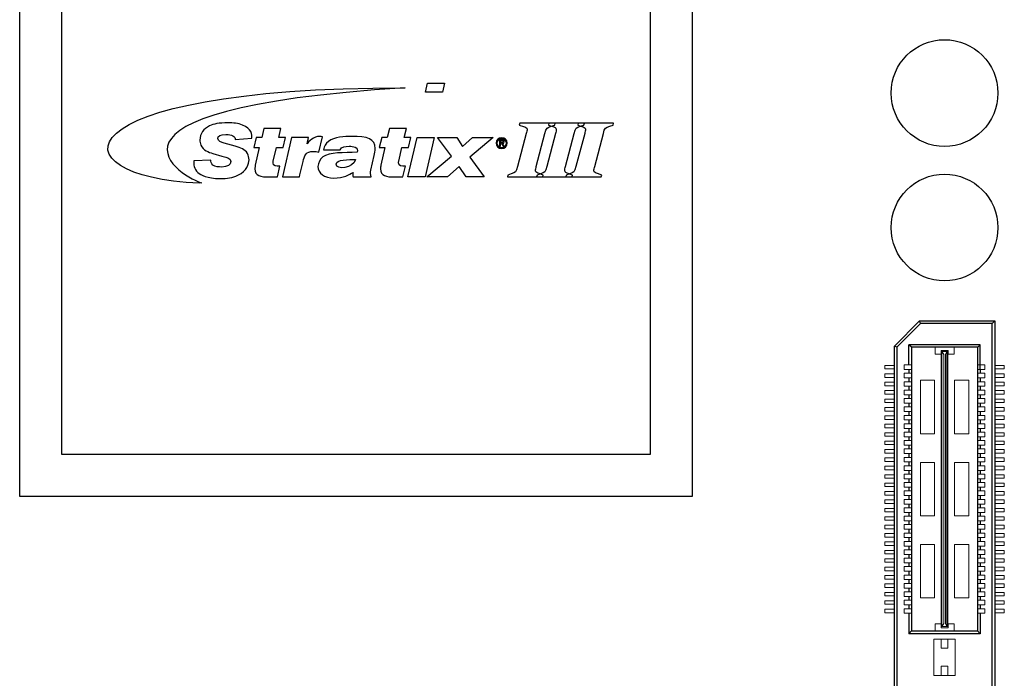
# Model space of a CAD drawing. Header units: millimetres. Extents: x -33 to 164, y -5 to 193.
# Tile 4 of 14: x 50 to 109, y 48 to 87. Entities that reach past the tile are written whole.
import ezdxf

# ---------------------------------------------------------------- set-up
doc = ezdxf.new("R2010")
doc.units = ezdxf.units.MM
doc.header["$LTSCALE"] = 0.1
doc.layers.add('___H_1', color=160, linetype='Continuous')
doc.layers.add('Assembly', color=7, linetype='Continuous')

# ---------------------------------------------------------------- blocks, each defined once
blk = doc.blocks.new('AI9-BLK1')
at = {"layer": '___H_1', "color": 7}
for points in [[(9.94, 7.45), (12.48, 7.45), (12.18, 6.1), (9.63, 6.1), (9.94, 7.45)], [(8.38, -0.65), (10.91, -0.65), (9.57, -6.49), (7.03, -6.49), (8.38, -0.65)], [(11.44, -0.65), (14.28, -0.65), (15.14, -1.98), (16.63, -0.65), (19.72, -0.65), (16.25, -3.56), (18.36, -6.49), (15.7, -6.49), (14.64, -4.94), (12.9, -6.49), (9.84, -6.49), (13.5, -3.4), (11.44, -0.65)]]:
    blk.add_lwpolyline(points, dxfattribs=at)
for points, knots in [([(-23.98, -7.45), (-23.98, -7.45), (-23.62, -7.38), (-23.62, -7.38), (-25.92, -6.9), (-44.42, 3.5), (6.62, 6.77), (6.62, 6.77), (6.47, 6.76), (6.47, 6.76), (-45.09, 6.76), (-45.91, -6.46), (-23.98, -7.45)], [0, 0, 0, 0, 1, 1, 1, 2, 2, 2, 3, 3, 3, 4, 4, 4, 4]), ([(-22.3, -4), (-22.3, -4.21), (-22.26, -4.5), (-21.96, -4.73), (-21.62, -4.98), (-21.09, -5.04), (-20.64, -5.03), (-19.81, -5), (-19.33, -4.72), (-19.33, -4.22), (-19.33, -3.75), (-19.79, -3.66), (-20.62, -3.42), (-20.62, -3.42), (-21.99, -3.01), (-21.99, -3.01), (-22.58, -2.82), (-23.41, -2.56), (-23.76, -1.76), (-23.87, -1.51), (-23.91, -1.25), (-23.91, -1.01), (-23.91, -0.06), (-23.35, 0.68), (-22.47, 1.09), (-21.87, 1.37), (-21.08, 1.55), (-19.7, 1.55), (-18.96, 1.55), (-18.23, 1.49), (-17.56, 1.22), (-16.2, 0.68), (-16.17, -0.2), (-16.17, -0.74), (-16.17, -0.74), (-18.68, -0.94), (-18.68, -0.94), (-18.61, -0.45), (-19.13, -0.17), (-20.04, -0.17), (-20.89, -0.17), (-21.25, -0.47), (-21.25, -0.77), (-21.25, -1.16), (-20.7, -1.35), (-20.3, -1.47), (-20.3, -1.47), (-18.65, -1.93), (-18.65, -1.93), (-17.85, -2.19), (-17.2, -2.37), (-16.85, -3.01), (-16.68, -3.31), (-16.6, -3.64), (-16.6, -3.97), (-16.6, -4.54), (-16.89, -5.61), (-18.25, -6.26), (-19.01, -6.62), (-19.9, -6.75), (-20.9, -6.75), (-22.82, -6.75), (-23.81, -6.19), (-24.19, -5.85), (-24.8, -5.29), (-24.83, -4.64), (-24.83, -4.11), (-24.83, -4.11), (-22.3, -4), (-22.3, -4)], [0, 0, 0, 0, 1, 1, 1, 2, 2, 2, 3, 3, 3, 4, 4, 4, 5, 5, 5, 6, 6, 6, 7, 7, 7, 8, 8, 8, 9, 9, 9, 10, 10, 10, 11, 11, 11, 12, 12, 12, 13, 13, 13, 14, 14, 14, 15, 15, 15, 16, 16, 16, 17, 17, 17, 18, 18, 18, 19, 19, 19, 20, 20, 20, 21, 21, 21, 22, 22, 22, 23, 23, 23, 23]), ([(21.89, -6.22), (21.89, -6.22), (22.39, -6.05), (22.39, -6.05), (23.05, -5.85), (23.12, -5.76), (23.33, -4.95), (23.33, -4.95), (24.62, -0.04), (24.62, -0.04), (24.67, 0.17), (24.74, 0.41), (24.74, 0.58), (24.74, 0.81), (24.44, 0.96), (24.22, 1.02), (24.22, 1.02), (23.58, 1.22), (23.58, 1.22), (23.58, 1.22), (23.65, 1.51), (23.65, 1.51), (23.65, 1.51), (28.91, 1.51), (28.91, 1.51), (28.91, 1.51), (28.84, 1.22), (28.84, 1.22), (28.84, 1.22), (28.34, 1.06), (28.34, 1.06), (27.69, 0.85), (27.6, 0.77), (27.4, -0.04), (27.4, -0.04), (26.11, -4.95), (26.11, -4.95), (26.05, -5.16), (26, -5.4), (26, -5.57), (26, -5.8), (26.3, -5.95), (26.51, -6.01), (26.51, -6.01), (27.15, -6.22), (27.15, -6.22), (27.15, -6.22), (27.08, -6.5), (27.08, -6.5), (27.08, -6.5), (21.81, -6.5), (21.81, -6.5), (21.81, -6.5), (21.89, -6.22), (21.89, -6.22)], [0, 0, 0, 0, 1, 1, 1, 2, 2, 2, 3, 3, 3, 4, 4, 4, 5, 5, 5, 6, 6, 6, 7, 7, 7, 8, 8, 8, 9, 9, 9, 10, 10, 10, 11, 11, 11, 12, 12, 12, 13, 13, 13, 14, 14, 14, 15, 15, 15, 16, 16, 16, 17, 17, 17, 18, 18, 18, 18]), ([(26.23, -6.22), (26.23, -6.22), (26.73, -6.05), (26.73, -6.05), (27.39, -5.85), (27.45, -5.76), (27.67, -4.95), (27.67, -4.95), (28.96, -0.04), (28.96, -0.04), (29.01, 0.17), (29.08, 0.41), (29.08, 0.58), (29.08, 0.81), (28.78, 0.96), (28.56, 1.02), (28.56, 1.02), (27.92, 1.22), (27.92, 1.22), (27.92, 1.22), (27.99, 1.51), (27.99, 1.51), (27.99, 1.51), (33.25, 1.51), (33.25, 1.51), (33.25, 1.51), (33.18, 1.22), (33.18, 1.22), (33.18, 1.22), (32.68, 1.06), (32.68, 1.06), (32.02, 0.85), (31.94, 0.77), (31.74, -0.04), (31.74, -0.04), (30.45, -4.95), (30.45, -4.95), (30.38, -5.16), (30.33, -5.4), (30.33, -5.57), (30.33, -5.8), (30.63, -5.95), (30.85, -6.01), (30.85, -6.01), (31.49, -6.22), (31.49, -6.22), (31.49, -6.22), (31.42, -6.5), (31.42, -6.5), (31.42, -6.5), (26.15, -6.5), (26.15, -6.5), (26.15, -6.5), (26.23, -6.22), (26.23, -6.22)], [0, 0, 0, 0, 1, 1, 1, 2, 2, 2, 3, 3, 3, 4, 4, 4, 5, 5, 5, 6, 6, 6, 7, 7, 7, 8, 8, 8, 9, 9, 9, 10, 10, 10, 11, 11, 11, 12, 12, 12, 13, 13, 13, 14, 14, 14, 15, 15, 15, 16, 16, 16, 17, 17, 17, 18, 18, 18, 18]), ([(30.57, -6.22), (30.57, -6.22), (31.07, -6.05), (31.07, -6.05), (31.72, -5.85), (31.79, -5.76), (32.01, -4.95), (32.01, -4.95), (33.3, -0.04), (33.3, -0.04), (33.35, 0.17), (33.42, 0.41), (33.42, 0.58), (33.42, 0.81), (33.11, 0.96), (32.9, 1.02), (32.9, 1.02), (32.26, 1.22), (32.26, 1.22), (32.26, 1.22), (32.33, 1.51), (32.33, 1.51), (32.33, 1.51), (37.58, 1.51), (37.58, 1.51), (37.58, 1.51), (37.52, 1.22), (37.52, 1.22), (37.52, 1.22), (37.02, 1.06), (37.02, 1.06), (36.36, 0.85), (36.28, 0.77), (36.08, -0.04), (36.08, -0.04), (34.79, -4.95), (34.79, -4.95), (34.72, -5.16), (34.67, -5.4), (34.67, -5.57), (34.67, -5.8), (34.97, -5.95), (35.19, -6.01), (35.19, -6.01), (35.83, -6.22), (35.83, -6.22), (35.83, -6.22), (35.76, -6.5), (35.76, -6.5), (35.76, -6.5), (30.48, -6.5), (30.48, -6.5), (30.48, -6.5), (30.57, -6.22), (30.57, -6.22)], [0, 0, 0, 0, 1, 1, 1, 2, 2, 2, 3, 3, 3, 4, 4, 4, 5, 5, 5, 6, 6, 6, 7, 7, 7, 8, 8, 8, 9, 9, 9, 10, 10, 10, 11, 11, 11, 12, 12, 12, 13, 13, 13, 14, 14, 14, 15, 15, 15, 16, 16, 16, 17, 17, 17, 18, 18, 18, 18]), ([(-14.39, 0.72), (-14.39, 0.72), (-11.87, 0.72), (-11.87, 0.72), (-11.87, 0.72), (-12.19, -0.64), (-12.19, -0.64), (-12.19, -0.64), (-11.2, -0.64), (-11.2, -0.64), (-11.2, -0.64), (-11.54, -2.14), (-11.54, -2.14), (-11.54, -2.14), (-12.53, -2.14), (-12.53, -2.14), (-12.53, -2.14), (-13, -4.16), (-13, -4.16), (-13.01, -4.24), (-13.03, -4.32), (-13.03, -4.4), (-13.03, -4.92), (-12.59, -4.9), (-12.02, -4.89), (-12.02, -4.89), (-12.38, -6.49), (-12.38, -6.49), (-12.8, -6.5), (-13.22, -6.51), (-13.63, -6.51), (-14.85, -6.51), (-15.73, -6.37), (-15.73, -5.3), (-15.73, -5.11), (-15.7, -4.94), (-15.67, -4.76), (-15.67, -4.76), (-15.07, -2.14), (-15.07, -2.14), (-15.07, -2.14), (-15.9, -2.14), (-15.9, -2.14), (-15.9, -2.14), (-15.55, -0.64), (-15.55, -0.64), (-15.55, -0.64), (-14.72, -0.64), (-14.72, -0.64), (-14.72, -0.64), (-14.39, 0.72), (-14.39, 0.72)], [0, 0, 0, 0, 1, 1, 1, 2, 2, 2, 3, 3, 3, 4, 4, 4, 5, 5, 5, 6, 6, 6, 7, 7, 7, 8, 8, 8, 9, 9, 9, 10, 10, 10, 11, 11, 11, 12, 12, 12, 13, 13, 13, 14, 14, 14, 15, 15, 15, 16, 16, 16, 17, 17, 17, 17]), ([(4.28, 0.72), (4.28, 0.72), (6.79, 0.72), (6.79, 0.72), (6.79, 0.72), (6.48, -0.64), (6.48, -0.64), (6.48, -0.64), (7.46, -0.64), (7.46, -0.64), (7.46, -0.64), (7.13, -2.14), (7.13, -2.14), (7.13, -2.14), (6.14, -2.14), (6.14, -2.14), (6.14, -2.14), (5.67, -4.16), (5.67, -4.16), (5.65, -4.24), (5.63, -4.32), (5.63, -4.4), (5.63, -4.92), (6.07, -4.9), (6.65, -4.89), (6.65, -4.89), (6.28, -6.49), (6.28, -6.49), (5.86, -6.5), (5.44, -6.51), (5.04, -6.51), (3.81, -6.51), (2.93, -6.37), (2.93, -5.3), (2.93, -5.11), (2.96, -4.94), (3, -4.76), (3, -4.76), (3.59, -2.14), (3.59, -2.14), (3.59, -2.14), (2.77, -2.14), (2.77, -2.14), (2.77, -2.14), (3.12, -0.64), (3.12, -0.64), (3.12, -0.64), (3.94, -0.64), (3.94, -0.64), (3.94, -0.64), (4.28, 0.72), (4.28, 0.72)], [0, 0, 0, 0, 1, 1, 1, 2, 2, 2, 3, 3, 3, 4, 4, 4, 5, 5, 5, 6, 6, 6, 7, 7, 7, 8, 8, 8, 9, 9, 9, 10, 10, 10, 11, 11, 11, 12, 12, 12, 13, 13, 13, 14, 14, 14, 15, 15, 15, 16, 16, 16, 17, 17, 17, 17]), ([(-7.97, -1.57), (-7.69, -1.22), (-7.05, -0.48), (-6.07, -0.48), (-5.93, -0.48), (-5.8, -0.51), (-5.67, -0.52), (-5.67, -0.52), (-6.2, -2.81), (-6.2, -2.81), (-6.47, -2.76), (-6.75, -2.7), (-7.05, -2.7), (-8.14, -2.7), (-8.32, -3.31), (-8.42, -3.66), (-8.59, -4.19), (-8.94, -5.75), (-9.1, -6.49), (-9.1, -6.49), (-11.64, -6.49), (-11.64, -6.49), (-11.64, -6.49), (-10.3, -0.64), (-10.3, -0.64), (-10.3, -0.64), (-7.76, -0.64), (-7.76, -0.64), (-7.76, -0.64), (-7.97, -1.57), (-7.97, -1.57)], [0, 0, 0, 0, 1, 1, 1, 2, 2, 2, 3, 3, 3, 4, 4, 4, 5, 5, 5, 6, 6, 6, 7, 7, 7, 8, 8, 8, 9, 9, 9, 10, 10, 10, 10]), ([(-5.55, -2.45), (-5.36, -1.91), (-5.23, -1.57), (-4.8, -1.23), (-3.95, -0.52), (-2.36, -0.47), (-1.34, -0.47), (0.99, -0.47), (2.17, -0.83), (2.17, -2.28), (2.17, -2.63), (2.09, -2.98), (2.01, -3.31), (2.01, -3.31), (1.52, -5.5), (1.52, -5.5), (1.43, -5.85), (1.45, -6.17), (1.58, -6.49), (1.58, -6.49), (-1.14, -6.49), (-1.14, -6.49), (-1.17, -6.26), (-1.16, -6.06), (-1.13, -5.83), (-1.68, -6.16), (-2.54, -6.67), (-3.99, -6.67), (-5.41, -6.67), (-6.35, -5.97), (-6.35, -4.94), (-6.35, -4.39), (-6.05, -3.86), (-5.62, -3.53), (-4.69, -2.81), (-2.48, -2.91), (-0.5, -2.82), (-0.32, -2.04), (-1.15, -1.93), (-1.69, -1.94), (-2.31, -1.95), (-2.85, -1.98), (-3.03, -2.45), (-3.03, -2.45), (-5.55, -2.45), (-5.55, -2.45)], [0, 0, 0, 0, 1, 1, 1, 2, 2, 2, 3, 3, 3, 4, 4, 4, 5, 5, 5, 6, 6, 6, 7, 7, 7, 8, 8, 8, 9, 9, 9, 10, 10, 10, 11, 11, 11, 12, 12, 12, 13, 13, 13, 14, 14, 14, 15, 15, 15, 15]), ([(20.13, -1.48), (20.13, -1.01), (20.51, -0.67), (20.95, -0.67), (21.39, -0.67), (21.77, -1.01), (21.77, -1.48), (21.77, -1.94), (21.39, -2.29), (20.95, -2.29), (20.51, -2.29), (20.13, -1.94), (20.13, -1.48)], [0, 0, 0, 0, 1, 1, 1, 2, 2, 2, 3, 3, 3, 4, 4, 4, 4]), ([(20.95, -2.15), (21.32, -2.15), (21.61, -1.87), (21.61, -1.48), (21.61, -1.09), (21.32, -0.81), (20.95, -0.81), (20.59, -0.81), (20.3, -1.09), (20.3, -1.48), (20.3, -1.87), (20.59, -2.15), (20.95, -2.15)], [0, 0, 0, 0, 1, 1, 1, 2, 2, 2, 3, 3, 3, 4, 4, 4, 4]), ([(20.78, -1.94), (20.78, -1.94), (20.64, -1.94), (20.64, -1.94), (20.64, -1.94), (20.64, -1.01), (20.64, -1.01), (20.64, -1.01), (21, -1.01), (21, -1.01), (21.22, -1.01), (21.33, -1.09), (21.33, -1.28), (21.33, -1.45), (21.22, -1.52), (21.08, -1.54), (21.08, -1.54), (21.35, -1.94), (21.35, -1.94), (21.35, -1.94), (21.19, -1.94), (21.19, -1.94), (21.19, -1.94), (20.95, -1.54), (20.95, -1.54), (20.95, -1.54), (20.78, -1.54), (20.78, -1.54), (20.78, -1.54), (20.78, -1.94), (20.78, -1.94)], [0, 0, 0, 0, 1, 1, 1, 2, 2, 2, 3, 3, 3, 4, 4, 4, 5, 5, 5, 6, 6, 6, 7, 7, 7, 8, 8, 8, 9, 9, 9, 10, 10, 10, 10]), ([(20.95, -1.42), (21.07, -1.42), (21.18, -1.41), (21.18, -1.27), (21.18, -1.16), (21.07, -1.13), (20.98, -1.13), (20.98, -1.13), (20.78, -1.13), (20.78, -1.13), (20.78, -1.13), (20.78, -1.42), (20.78, -1.42), (20.78, -1.42), (20.95, -1.42), (20.95, -1.42)], [0, 0, 0, 0, 1, 1, 1, 2, 2, 2, 3, 3, 3, 4, 4, 4, 5, 5, 5, 5]), ([(-3.65, -4.62), (-3.65, -5.48), (-1.13, -5.29), (-0.75, -3.9), (-1.77, -3.9), (-3.65, -3.89), (-3.65, -4.62)], [0, 0, 0, 0, 1, 1, 1, 2, 2, 2, 2])]:
    blk.add_open_spline(points, degree=3, knots=knots, dxfattribs=at)

msp = doc.modelspace()

# ---------------------------------------------------------------- linework, layer by layer
at = {"layer": 'Assembly'}
for p, q in [((50, 59.12), (50, 99.12)), ((90, 99.12), (90, 59.12)), ((102.015, 68.064), (103.515, 69.564)), ((103.577, 69.416), (102.163, 68.003)), ((103.577, 69.416), (103.515, 69.564)), ((103.515, 69.564), (107.985, 69.564)), ((107.837, 69.416), (103.577, 69.416)), ((107.837, 69.416), (107.985, 69.564)), ((107.837, 9.704), (107.837, 69.416)), ((107.985, 69.564), (107.985, 9.555)), ((102.015, 11.056), (102.015, 68.064)), ((102.163, 68.003), (102.015, 68.064)), ((102.163, 68.003), (102.163, 11.117)), ((102.883, 66.95), (102.883, 68.148)), ((103.032, 68.003), (102.883, 68.148)), ((107.117, 68.148), (102.883, 68.148)), ((103.032, 68.003), (103.032, 51.123)), ((106.969, 68.003), (103.032, 68.003)), ((106.969, 68.003), (106.969, 51.123)), ((106.971, 68.003), (107.117, 68.148)), ((107.117, 66.676), (107.117, 68.148)), ((102.883, 66.676), (102.883, 66.45)), ((102.883, 66.176), (102.883, 65.95)), ((107.117, 66.676), (107.117, 66.45)), ((107.117, 66.176), (107.117, 65.95)), ((102.883, 65.676), (102.883, 65.45)), ((107.117, 65.676), (107.117, 65.45)), ((102.883, 65.176), (102.883, 64.95)), ((107.117, 65.176), (107.117, 64.95)), ((102.883, 64.676), (102.883, 64.45)), ((107.117, 64.676), (107.117, 64.45)), ((102.883, 64.176), (102.883, 63.95)), ((107.117, 64.176), (107.117, 63.95)), ((102.883, 63.676), (102.883, 63.45)), ((107.117, 63.676), (107.117, 63.45)), ((102.883, 63.176), (102.883, 62.95)), ((102.883, 62.676), (102.883, 62.45)), ((107.117, 63.176), (107.117, 62.95)), ((107.117, 62.676), (107.117, 62.45)), ((102.883, 62.176), (102.883, 61.95)), ((107.117, 62.176), (107.117, 61.95)), ((102.883, 61.676), (102.883, 61.45)), ((107.117, 61.676), (107.117, 61.45)), ((102.883, 61.176), (102.883, 60.95)), ((107.117, 61.176), (107.117, 60.95)), ((102.883, 60.676), (102.883, 60.45)), ((107.117, 60.676), (107.117, 60.45)), ((102.883, 60.176), (102.883, 59.95)), ((107.117, 60.176), (107.117, 59.95)), ((102.883, 59.676), (102.883, 59.45)), ((102.883, 59.176), (102.883, 58.95)), ((107.117, 59.676), (107.117, 59.45)), ((107.117, 59.176), (107.117, 58.95)), ((90, 59.12), (50, 59.12)), ((102.883, 58.676), (102.883, 58.45)), ((107.117, 58.676), (107.117, 58.45)), ((102.883, 58.176), (102.883, 57.95)), ((107.117, 58.176), (107.117, 57.95)), ((102.883, 57.676), (102.883, 57.45)), ((107.117, 57.676), (107.117, 57.45)), ((102.883, 57.176), (102.883, 56.95)), ((107.117, 57.176), (107.117, 56.95)), ((102.883, 56.676), (102.883, 56.45)), ((107.117, 56.676), (107.117, 56.45)), ((102.883, 56.176), (102.883, 55.95)), ((102.883, 55.676), (102.883, 55.45)), ((107.117, 56.176), (107.117, 55.95)), ((107.117, 55.676), (107.117, 55.45)), ((102.883, 55.176), (102.883, 54.95)), ((107.117, 55.176), (107.117, 54.95)), ((102.883, 54.676), (102.883, 54.45)), ((107.117, 54.676), (107.117, 54.45)), ((102.883, 54.176), (102.883, 53.95)), ((107.117, 54.176), (107.117, 53.95)), ((102.883, 53.676), (102.883, 53.45)), ((107.117, 53.676), (107.117, 53.45)), ((102.883, 53.176), (102.883, 52.95)), ((107.117, 53.176), (107.117, 52.95)), ((102.883, 52.676), (102.883, 52.45)), ((102.883, 52.176), (102.883, 50.958)), ((107.117, 52.676), (107.117, 52.45)), ((107.117, 52.176), (107.117, 50.958)), ((103.032, 51.123), (102.883, 50.958)), ((107.117, 50.958), (102.883, 50.958)), ((103.032, 51.123), (106.969, 51.123)), ((106.969, 51.123), (107.117, 50.958))]:
    msp.add_line(p, q, dxfattribs=at)
at = {"layer": 'Assembly', "lineweight": 5}
for p, q in [((104.434, 68.003), (104.434, 67.583)), ((105.566, 68.003), (105.566, 67.583)), ((104.79, 67.583), (104.434, 67.583)), ((104.79, 67.583), (104.79, 67.809)), ((105.21, 67.809), (104.79, 67.809)), ((104.806, 51.381), (104.806, 67.745)), ((104.806, 67.745), (105.194, 67.745)), ((104.838, 51.381), (104.838, 67.745)), ((104.952, 67.566), (104.838, 67.745)), ((104.952, 51.56), (104.952, 67.566)), ((105.048, 67.566), (105.145, 67.745)), ((105.048, 51.56), (105.048, 67.566)), ((105.145, 51.381), (105.145, 67.745)), ((105.194, 51.381), (105.194, 67.745)), ((105.21, 67.583), (105.21, 67.809)), ((105.566, 67.583), (105.21, 67.583)), ((101.445, 66.708), (101.445, 66.918)), ((101.445, 66.918), (102.015, 66.918)), ((102.609, 66.95), (102.609, 66.676)), ((102.609, 66.95), (103.029, 66.95)), ((107.391, 66.95), (106.971, 66.95)), ((107.391, 66.95), (107.391, 66.676)), ((108.555, 66.918), (107.985, 66.918)), ((108.555, 66.708), (108.555, 66.918)), ((101.445, 66.708), (102.015, 66.708)), ((101.445, 66.418), (102.015, 66.418)), ((101.445, 66.208), (101.445, 66.418)), ((101.445, 66.208), (102.015, 66.208)), ((102.609, 66.676), (103.029, 66.676)), ((102.609, 66.45), (103.029, 66.45)), ((102.609, 66.45), (102.609, 66.176)), ((102.609, 66.176), (103.029, 66.176)), ((107.391, 66.676), (106.971, 66.676)), ((107.391, 66.45), (106.971, 66.45)), ((107.391, 66.176), (106.971, 66.176)), ((107.391, 66.45), (107.391, 66.176)), ((108.555, 66.708), (107.985, 66.708)), ((108.555, 66.418), (107.985, 66.418)), ((108.555, 66.208), (107.985, 66.208)), ((108.555, 66.208), (108.555, 66.418)), ((101.445, 65.918), (102.015, 65.918)), ((101.445, 65.708), (101.445, 65.918)), ((101.445, 65.708), (102.015, 65.708)), ((102.609, 65.95), (103.029, 65.95)), ((102.609, 65.95), (102.609, 65.676)), ((102.609, 65.676), (103.029, 65.676)), ((104.402, 66.034), (103.562, 66.034)), ((103.562, 66.034), (103.562, 62.851)), ((104.402, 66.034), (104.402, 62.851)), ((106.438, 66.034), (105.598, 66.034)), ((105.598, 66.034), (105.598, 62.851)), ((106.438, 66.034), (106.438, 62.851)), ((107.391, 65.95), (106.971, 65.95)), ((107.391, 65.676), (106.971, 65.676)), ((107.391, 65.95), (107.391, 65.676)), ((108.555, 65.918), (107.985, 65.918)), ((108.555, 65.708), (107.985, 65.708)), ((108.555, 65.708), (108.555, 65.918)), ((101.445, 65.208), (101.445, 65.418)), ((101.445, 65.418), (102.015, 65.418)), ((101.445, 65.208), (102.015, 65.208)), ((102.609, 65.45), (102.609, 65.176)), ((102.609, 65.45), (103.029, 65.45)), ((102.609, 65.176), (103.029, 65.176)), ((107.391, 65.45), (106.971, 65.45)), ((107.391, 65.176), (106.971, 65.176)), ((107.391, 65.45), (107.391, 65.176)), ((108.555, 65.418), (107.985, 65.418)), ((108.555, 65.208), (107.985, 65.208)), ((108.555, 65.208), (108.555, 65.418)), ((101.445, 64.918), (102.015, 64.918)), ((101.445, 64.708), (101.445, 64.918)), ((101.445, 64.708), (102.015, 64.708)), ((101.445, 64.208), (101.445, 64.418)), ((101.445, 64.418), (102.015, 64.418)), ((102.609, 64.95), (103.029, 64.95)), ((102.609, 64.95), (102.609, 64.676)), ((102.609, 64.676), (103.029, 64.676)), ((102.609, 64.45), (102.609, 64.176)), ((102.609, 64.45), (103.029, 64.45)), ((107.391, 64.95), (106.971, 64.95)), ((107.391, 64.676), (106.971, 64.676)), ((107.391, 64.45), (106.971, 64.45)), ((107.391, 64.95), (107.391, 64.676)), ((107.391, 64.45), (107.391, 64.176)), ((108.555, 64.918), (107.985, 64.918)), ((108.555, 64.708), (107.985, 64.708)), ((108.555, 64.418), (107.985, 64.418)), ((108.555, 64.708), (108.555, 64.918)), ((108.555, 64.208), (108.555, 64.418)), ((101.445, 64.208), (102.015, 64.208)), ((101.445, 63.708), (101.445, 63.918)), ((101.445, 63.918), (102.015, 63.918)), ((102.609, 64.176), (103.029, 64.176)), ((102.609, 63.95), (102.609, 63.676)), ((102.609, 63.95), (103.029, 63.95)), ((107.391, 64.176), (106.971, 64.176)), ((107.391, 63.95), (106.971, 63.95)), ((107.391, 63.95), (107.391, 63.676)), ((108.555, 64.208), (107.985, 64.208)), ((108.555, 63.918), (107.985, 63.918)), ((108.555, 63.708), (108.555, 63.918)), ((101.445, 63.708), (102.015, 63.708)), ((101.445, 63.418), (102.015, 63.418)), ((101.445, 63.208), (101.445, 63.418)), ((102.609, 63.676), (103.029, 63.676)), ((102.609, 63.45), (103.029, 63.45)), ((102.609, 63.45), (102.609, 63.176)), ((107.391, 63.676), (106.971, 63.676)), ((107.391, 63.45), (106.971, 63.45)), ((107.391, 63.45), (107.391, 63.176)), ((108.555, 63.708), (107.985, 63.708)), ((108.555, 63.418), (107.985, 63.418)), ((108.555, 63.208), (108.555, 63.418)), ((101.445, 63.208), (102.015, 63.208)), ((101.445, 62.918), (102.011, 62.918)), ((101.445, 62.708), (101.445, 62.918)), ((101.445, 62.708), (102.015, 62.708)), ((102.609, 63.176), (103.029, 63.176)), ((102.609, 62.95), (103.029, 62.95)), ((102.609, 62.95), (102.609, 62.676)), ((102.609, 62.676), (103.029, 62.676)), ((104.402, 62.851), (103.562, 62.851)), ((106.438, 62.851), (105.598, 62.851)), ((107.391, 63.176), (106.971, 63.176)), ((107.391, 62.95), (106.971, 62.95)), ((107.391, 62.676), (106.971, 62.676)), ((107.391, 62.95), (107.391, 62.676)), ((108.555, 63.208), (107.985, 63.208)), ((108.555, 62.708), (107.985, 62.708)), ((108.555, 62.918), (107.989, 62.918)), ((108.555, 62.708), (108.555, 62.918)), ((101.445, 62.208), (101.445, 62.418)), ((101.445, 62.418), (102.015, 62.418)), ((101.445, 62.208), (102.015, 62.208)), ((102.609, 62.45), (102.609, 62.176)), ((102.609, 62.45), (103.029, 62.45)), ((102.609, 62.176), (103.029, 62.176)), ((107.391, 62.45), (106.971, 62.45)), ((107.391, 62.176), (106.971, 62.176)), ((107.391, 62.45), (107.391, 62.176)), ((108.555, 62.418), (107.985, 62.418)), ((108.555, 62.208), (107.985, 62.208)), ((108.555, 62.208), (108.555, 62.418)), ((101.445, 61.708), (101.445, 61.918)), ((101.445, 61.918), (102.015, 61.918)), ((101.445, 61.708), (102.015, 61.708)), ((102.609, 61.95), (102.609, 61.676)), ((102.609, 61.95), (103.029, 61.95)), ((102.609, 61.676), (103.029, 61.676)), ((107.391, 61.95), (106.971, 61.95)), ((107.391, 61.676), (106.971, 61.676)), ((107.391, 61.95), (107.391, 61.676)), ((108.555, 61.918), (107.985, 61.918)), ((108.555, 61.708), (107.985, 61.708)), ((108.555, 61.708), (108.555, 61.918)), ((101.445, 61.418), (102.015, 61.418)), ((101.445, 61.208), (101.445, 61.418)), ((101.445, 61.208), (102.015, 61.208)), ((101.445, 60.708), (101.445, 60.918)), ((101.445, 60.918), (102.015, 60.918)), ((102.609, 61.45), (103.029, 61.45)), ((102.609, 61.45), (102.609, 61.176)), ((102.609, 61.176), (103.029, 61.176)), ((102.609, 60.95), (102.609, 60.676)), ((102.609, 60.95), (103.029, 60.95)), ((104.402, 61.154), (103.562, 61.154)), ((103.562, 61.154), (103.562, 57.972)), ((104.402, 61.154), (104.402, 57.972)), ((106.438, 61.154), (105.598, 61.154)), ((105.598, 61.154), (105.598, 57.972)), ((106.438, 61.154), (106.438, 57.972)), ((107.391, 61.45), (106.971, 61.45)), ((107.391, 61.176), (106.971, 61.176)), ((107.391, 60.95), (106.971, 60.95)), ((107.391, 61.45), (107.391, 61.176)), ((107.391, 60.95), (107.391, 60.676)), ((108.555, 61.418), (107.985, 61.418)), ((108.555, 61.208), (107.985, 61.208)), ((108.555, 60.918), (107.985, 60.918)), ((108.555, 61.208), (108.555, 61.418)), ((108.555, 60.708), (108.555, 60.918)), ((101.445, 60.708), (102.015, 60.708)), ((101.445, 60.208), (101.445, 60.418)), ((101.445, 60.418), (102.015, 60.418)), ((102.609, 60.676), (103.029, 60.676)), ((102.609, 60.45), (103.029, 60.45)), ((102.609, 60.45), (102.609, 60.176)), ((107.391, 60.676), (106.971, 60.676)), ((107.391, 60.45), (106.971, 60.45)), ((107.391, 60.45), (107.391, 60.176)), ((108.555, 60.708), (107.985, 60.708)), ((108.555, 60.418), (107.985, 60.418)), ((108.555, 60.208), (108.555, 60.418)), ((101.445, 60.208), (102.015, 60.208)), ((101.445, 59.708), (101.445, 59.918)), ((101.445, 59.918), (102.015, 59.918)), ((102.609, 60.176), (103.029, 60.176)), ((102.609, 59.95), (102.609, 59.676)), ((102.609, 59.95), (103.029, 59.95)), ((107.391, 60.176), (106.971, 60.176)), ((107.391, 59.95), (106.971, 59.95)), ((107.391, 59.95), (107.391, 59.676)), ((108.555, 60.208), (107.985, 60.208)), ((108.555, 59.918), (107.985, 59.918)), ((108.555, 59.708), (108.555, 59.918)), ((101.445, 59.708), (102.015, 59.708)), ((101.445, 59.208), (101.445, 59.418)), ((101.445, 59.418), (102.015, 59.418)), ((101.445, 59.208), (102.015, 59.208)), ((102.609, 59.676), (103.029, 59.676)), ((102.609, 59.45), (102.609, 59.176)), ((102.609, 59.45), (103.029, 59.45)), ((102.609, 59.176), (103.029, 59.176)), ((107.391, 59.676), (106.971, 59.676)), ((107.391, 59.45), (106.971, 59.45)), ((107.391, 59.176), (106.971, 59.176)), ((107.391, 59.45), (107.391, 59.176)), ((108.555, 59.708), (107.985, 59.708)), ((108.555, 59.418), (107.985, 59.418)), ((108.555, 59.208), (107.985, 59.208)), ((108.555, 59.208), (108.555, 59.418)), ((101.445, 58.708), (101.445, 58.918)), ((101.445, 58.918), (102.015, 58.918)), ((101.445, 58.708), (102.015, 58.708)), ((102.609, 58.95), (102.609, 58.676)), ((102.609, 58.95), (103.029, 58.95)), ((102.609, 58.676), (103.029, 58.676)), ((107.391, 58.95), (106.971, 58.95)), ((107.391, 58.676), (106.971, 58.676)), ((107.391, 58.95), (107.391, 58.676)), ((108.555, 58.918), (107.985, 58.918)), ((108.555, 58.708), (107.985, 58.708)), ((108.555, 58.708), (108.555, 58.918)), ((101.445, 58.208), (101.445, 58.418)), ((101.445, 58.418), (102.015, 58.418)), ((101.445, 58.208), (102.015, 58.208)), ((102.609, 58.45), (103.029, 58.45)), ((102.609, 58.45), (102.609, 58.176)), ((102.609, 58.176), (103.029, 58.176)), ((104.402, 57.972), (103.562, 57.972)), ((106.438, 57.972), (105.598, 57.972)), ((107.391, 58.45), (106.971, 58.45)), ((107.391, 58.176), (106.971, 58.176)), ((107.391, 58.45), (107.391, 58.176)), ((108.555, 58.418), (107.985, 58.418)), ((108.555, 58.208), (107.985, 58.208)), ((108.555, 58.208), (108.555, 58.418)), ((101.445, 57.708), (101.445, 57.918)), ((101.445, 57.918), (102.015, 57.918)), ((101.445, 57.708), (102.015, 57.708)), ((101.445, 57.208), (101.445, 57.418)), ((101.445, 57.418), (102.015, 57.418)), ((102.609, 57.95), (102.609, 57.676)), ((102.609, 57.95), (103.029, 57.95)), ((102.609, 57.676), (103.029, 57.676)), ((102.609, 57.45), (102.609, 57.176)), ((102.609, 57.45), (103.029, 57.45)), ((107.391, 57.95), (106.971, 57.95)), ((107.391, 57.676), (106.971, 57.676)), ((107.391, 57.45), (106.971, 57.45)), ((107.391, 57.95), (107.391, 57.676)), ((107.391, 57.45), (107.391, 57.176)), ((108.555, 57.918), (107.985, 57.918)), ((108.555, 57.708), (107.985, 57.708)), ((108.555, 57.418), (107.985, 57.418)), ((108.555, 57.708), (108.555, 57.918)), ((108.555, 57.208), (108.555, 57.418)), ((101.445, 57.208), (102.015, 57.208)), ((101.445, 56.708), (101.445, 56.918)), ((101.445, 56.918), (102.011, 56.918)), ((102.609, 57.176), (103.029, 57.176)), ((102.609, 56.95), (102.609, 56.676)), ((102.609, 56.95), (103.029, 56.95)), ((107.391, 57.176), (106.971, 57.176)), ((107.391, 56.95), (106.971, 56.95)), ((107.391, 56.95), (107.391, 56.676)), ((108.555, 57.208), (107.985, 57.208)), ((108.555, 56.918), (107.989, 56.918)), ((108.555, 56.708), (108.555, 56.918)), ((101.445, 56.708), (102.015, 56.708)), ((101.445, 56.208), (101.445, 56.418)), ((101.445, 56.418), (102.015, 56.418)), ((102.609, 56.676), (103.029, 56.676)), ((102.609, 56.45), (102.609, 56.176)), ((102.609, 56.45), (103.029, 56.45)), ((103.562, 56.275), (103.562, 53.092)), ((104.402, 56.275), (103.562, 56.275)), ((104.402, 56.275), (104.402, 53.092)), ((105.598, 56.275), (105.598, 53.092)), ((106.438, 56.275), (105.598, 56.275)), ((106.438, 56.275), (106.438, 53.092)), ((107.391, 56.676), (106.971, 56.676)), ((107.391, 56.45), (106.971, 56.45)), ((107.391, 56.45), (107.391, 56.176)), ((108.555, 56.708), (107.985, 56.708)), ((108.555, 56.418), (107.985, 56.418)), ((108.555, 56.208), (108.555, 56.418)), ((101.445, 56.208), (102.015, 56.208)), ((101.445, 55.708), (101.445, 55.918)), ((101.445, 55.918), (102.015, 55.918)), ((101.445, 55.708), (102.015, 55.708)), ((102.609, 56.176), (103.029, 56.176)), ((102.609, 55.95), (103.029, 55.95)), ((102.609, 55.95), (102.609, 55.676)), ((102.609, 55.676), (103.029, 55.676)), ((107.391, 56.176), (106.971, 56.176)), ((107.391, 55.95), (106.971, 55.95)), ((107.391, 55.676), (106.971, 55.676)), ((107.391, 55.95), (107.391, 55.676)), ((108.555, 56.208), (107.985, 56.208)), ((108.555, 55.918), (107.985, 55.918)), ((108.555, 55.708), (107.985, 55.708)), ((108.555, 55.708), (108.555, 55.918)), ((101.445, 55.208), (101.445, 55.418)), ((101.445, 55.418), (102.015, 55.418)), ((101.445, 55.208), (102.015, 55.208)), ((102.609, 55.45), (103.029, 55.45)), ((102.609, 55.45), (102.609, 55.176)), ((102.609, 55.176), (103.029, 55.176)), ((107.391, 55.45), (106.971, 55.45)), ((107.391, 55.176), (106.971, 55.176)), ((107.391, 55.45), (107.391, 55.176)), ((108.555, 55.418), (107.985, 55.418)), ((108.555, 55.208), (107.985, 55.208)), ((108.555, 55.208), (108.555, 55.418)), ((101.445, 54.708), (101.445, 54.918)), ((101.445, 54.918), (102.015, 54.918)), ((101.445, 54.708), (102.015, 54.708)), ((102.609, 54.95), (102.609, 54.676)), ((102.609, 54.95), (103.029, 54.95)), ((102.609, 54.676), (103.029, 54.676)), ((107.391, 54.95), (106.971, 54.95)), ((107.391, 54.676), (106.971, 54.676)), ((107.391, 54.95), (107.391, 54.676)), ((108.555, 54.918), (107.985, 54.918)), ((108.555, 54.708), (107.985, 54.708)), ((108.555, 54.708), (108.555, 54.918)), ((101.445, 54.418), (102.015, 54.418)), ((101.445, 54.208), (101.445, 54.418)), ((101.445, 54.208), (102.015, 54.208)), ((101.445, 53.918), (102.011, 53.918)), ((101.445, 53.708), (101.445, 53.918)), ((102.609, 54.45), (102.609, 54.176)), ((102.609, 54.45), (103.029, 54.45)), ((102.609, 54.176), (103.029, 54.176)), ((102.609, 53.95), (103.029, 53.95)), ((102.609, 53.95), (102.609, 53.676)), ((107.391, 54.45), (106.971, 54.45)), ((107.391, 54.176), (106.971, 54.176)), ((107.391, 53.95), (106.971, 53.95)), ((107.391, 54.45), (107.391, 54.176)), ((107.391, 53.95), (107.391, 53.676)), ((108.555, 54.418), (107.985, 54.418)), ((108.555, 54.208), (107.985, 54.208)), ((108.555, 53.918), (107.989, 53.918)), ((108.555, 54.208), (108.555, 54.418)), ((108.555, 53.708), (108.555, 53.918)), ((101.445, 53.708), (102.015, 53.708)), ((101.445, 53.418), (102.015, 53.418)), ((101.445, 53.208), (101.445, 53.418)), ((102.609, 53.676), (103.029, 53.676)), ((102.609, 53.45), (102.609, 53.176)), ((102.609, 53.45), (103.029, 53.45)), ((107.391, 53.676), (106.971, 53.676)), ((107.391, 53.45), (106.971, 53.45)), ((107.391, 53.45), (107.391, 53.176)), ((108.555, 53.708), (107.985, 53.708)), ((108.555, 53.418), (107.985, 53.418)), ((108.555, 53.208), (108.555, 53.418)), ((101.445, 53.208), (102.015, 53.208)), ((101.445, 52.918), (102.015, 52.918)), ((101.445, 52.708), (101.445, 52.918)), ((101.445, 52.708), (102.015, 52.708)), ((102.609, 53.176), (103.029, 53.176)), ((102.609, 52.95), (103.029, 52.95)), ((102.609, 52.95), (102.609, 52.676)), ((104.402, 53.092), (103.562, 53.092)), ((106.438, 53.092), (105.598, 53.092)), ((107.391, 53.176), (106.971, 53.176)), ((107.391, 52.95), (106.971, 52.95)), ((107.391, 52.95), (107.391, 52.676)), ((108.555, 53.208), (107.985, 53.208)), ((108.555, 52.918), (107.985, 52.918)), ((108.555, 52.708), (107.985, 52.708)), ((108.555, 52.708), (108.555, 52.918)), ((101.445, 52.418), (102.015, 52.418)), ((101.445, 52.208), (101.445, 52.418)), ((101.445, 52.208), (102.015, 52.208)), ((102.609, 52.676), (103.029, 52.676)), ((102.609, 52.45), (103.029, 52.45)), ((102.609, 52.45), (102.609, 52.176)), ((102.609, 52.176), (103.029, 52.176)), ((107.391, 52.676), (106.971, 52.676)), ((107.391, 52.45), (106.971, 52.45)), ((107.391, 52.176), (106.971, 52.176)), ((107.391, 52.45), (107.391, 52.176)), ((108.555, 52.418), (107.985, 52.418)), ((108.555, 52.208), (107.985, 52.208)), ((108.555, 52.208), (108.555, 52.418)), ((104.434, 51.123), (104.434, 51.543)), ((104.79, 51.543), (104.434, 51.543)), ((104.79, 51.543), (104.79, 51.317)), ((104.952, 51.56), (104.838, 51.381)), ((105.048, 51.56), (105.145, 51.381)), ((105.21, 51.543), (105.21, 51.317)), ((105.566, 51.543), (105.21, 51.543)), ((105.566, 51.123), (105.566, 51.543)), ((105.21, 51.317), (104.79, 51.317)), ((104.806, 51.381), (105.194, 51.381)), ((105.63, 50.634), (104.37, 50.634)), ((104.37, 50.634), (104.37, 48.469)), ((104.806, 50.634), (104.806, 50.101)), ((105.194, 50.634), (105.194, 50.101)), ((105.63, 50.634), (105.63, 48.469)), ((105.194, 50.101), (104.806, 50.101)), ((105.194, 49.035), (104.806, 49.035)), ((104.806, 49.035), (104.806, 48.469)), ((105.194, 49.035), (105.194, 48.469)), ((105.63, 48.469), (104.37, 48.469))]:
    msp.add_line(p, q, dxfattribs=at)
at = {"layer": 'Assembly'}
msp.add_lwpolyline([(52.5, 96.62), (87.5, 96.62), (87.5, 61.62), (52.5, 61.62)], close=True, dxfattribs=at)
for centre in [(105, 83.12), (105, 75.12)]:
    msp.add_circle(centre, 3.175, dxfattribs=at)

# ---------------------------------------------------------------- block references
at = {"layer": '___H_1', "color": 7, "xscale": 0.4, "yscale": 0.4, "zscale": 0.4}
msp.add_blockref('AI9-BLK1', (70.279, 80.732), dxfattribs=at)

doc.saveas('drawing.dxf')
